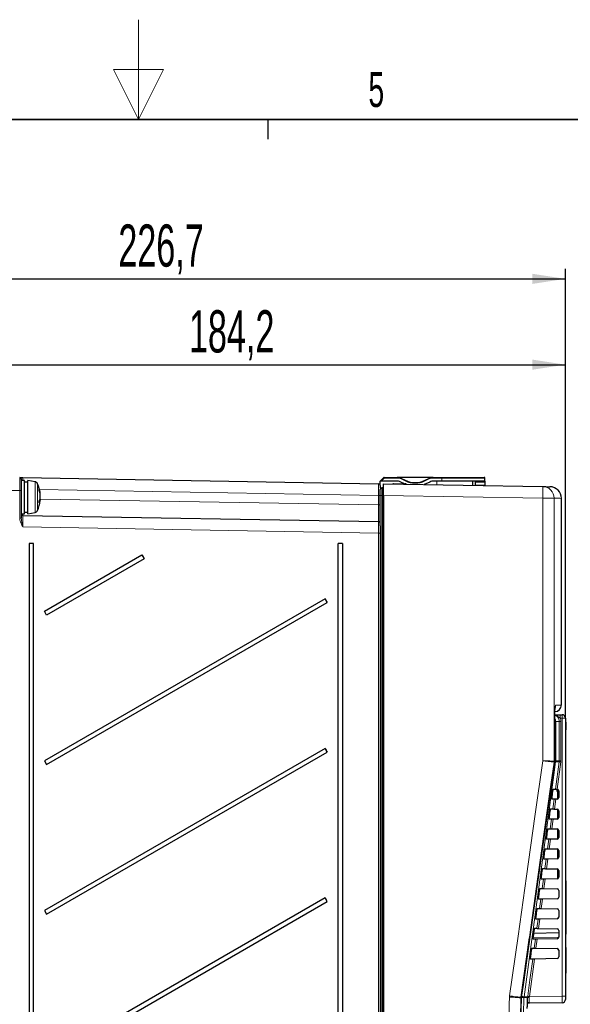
# Paper-space layout 'Blatt3' of a CAD drawing. Header units: millimetres. Extents: x 5 to 418, y 2 to 292.
# Tile 41 of 50: x 205 to 260, y 194 to 292. Entities that reach past the tile are written whole.
import ezdxf

# ---------------------------------------------------------------- set-up
doc = ezdxf.new("R2010")
doc.units = ezdxf.units.MM
doc.layers.add('SLD-0', color=7, linetype='Continuous')
doc.styles.add('SLDTEXTSTYLE0', font='TXT', dxfattribs={"width": 0.605})
doc.dimstyles.new('SLDDIMSTYLE0', dxfattribs={"dimtxt": 4.10931, "dimasz": 3.302, "dimexe": 0, "dimexo": 0.0625, "dimgap": 1.027327, "dimtad": 1, "dimlfac": 3, "dimrnd": 1e-09, "dimzin": 12, "dimdsep": 46, "dimtxsty": 'SLDTEXTSTYLE0', "dimsah": 1, "dimcen": 0.09, "dimadec": 0, "dimazin": 3, "dimtfac": 1, "dimtofl": 0, "dimtmove": 0, "dimatfit": 3, "dimfxl": 1, "dimfrac": 2, "dimtolj": 1, "dimtzin": 12, "dimarcsym": 0})

# ---------------------------------------------------------------- blocks, each defined once
blk = doc.blocks.new('_D_14')
at = {"layer": 'SLD-0', "color": 7}
for p, q in [((184.251, 240.448), (184.251, 267.504)), ((259.818, 222.448), (259.818, 267.504)), ((184.251, 266.504), (259.818, 266.504))]:
    blk.add_line(p, q, dxfattribs=at)
for points in [[(184.251, 266.504), (187.553, 265.996), (187.553, 267.012)], [(259.818, 266.504), (256.516, 267.012), (256.516, 265.996)]]:
    blk.add_solid(points, dxfattribs=at)
at = {"layer": 'SLD-0', "color": 7, "insert": (214.979, 271.961), "char_height": 4.2333, "attachment_point": 1, "style": 'SLDTEXTSTYLE0'}
blk.add_mtext('226,7', dxfattribs=at)
blk = doc.blocks.new('_D_16')
at = {"layer": 'SLD-0', "color": 7}
for p, q in [((198.418, 251.574), (198.418, 258.895)), ((259.818, 222.448), (259.818, 258.895)), ((198.418, 257.895), (259.818, 257.895))]:
    blk.add_line(p, q, dxfattribs=at)
for points in [[(198.418, 257.895), (201.72, 257.387), (201.72, 258.403)], [(259.818, 257.895), (256.516, 258.403), (256.516, 257.387)]]:
    blk.add_solid(points, dxfattribs=at)
at = {"layer": 'SLD-0', "color": 7, "insert": (222.063, 263.353), "char_height": 4.2333, "attachment_point": 1, "style": 'SLDTEXTSTYLE0'}
blk.add_mtext('184,2', dxfattribs=at)

psp = doc.layouts.new('Blatt3')

# ---------------------------------------------------------------- linework, layer by layer
at = {"color": 7, "linetype": 'Continuous', "lineweight": 25}
for p, q in [((205.2514, 246.4245), (205.2514, 245.258)), ((205.5847, 246.2816), (205.2514, 246.2816)), ((205.4151, 246.5853), (241.0877, 245.9512)), ((205.5847, 242.9483), (205.5847, 246.2816)), ((205.9014, 246.1149), (205.5847, 246.1149)), ((206.6385, 246.1516), (205.9014, 246.2816)), ((205.9014, 242.9483), (205.9014, 246.2816)), ((241.2514, 246.2187), (241.5985, 246.5659)), ((241.3457, 246.2187), (241.2514, 246.2187)), ((241.2514, 245.7845), (241.2514, 246.2187)), ((242.8741, 246.2187), (241.3457, 246.2187)), ((241.5847, 245.9426), (257.5449, 245.664)), ((241.5847, 244.7761), (241.5847, 245.9426)), ((241.6457, 246.5854), (242.9554, 246.5854)), ((242.5847, 245.9483), (243.7514, 245.9483)), ((246.5474, 246.5854), (242.9554, 246.5854)), ((243.6758, 245.9483), (243.2967, 246.125)), ((243.378, 246.4917), (244.0484, 246.1791)), ((244.471, 246.0854), (245.0317, 246.0854)), ((245.4544, 246.1791), (246.1248, 246.4917)), ((246.2061, 246.125), (245.6621, 245.8714)), ((246.5474, 246.5854), (247.4181, 246.5854)), ((247.4181, 246.2187), (246.6287, 246.2187)), ((247.4181, 246.5854), (251.6847, 246.5854)), ((251.7514, 246.2187), (247.4181, 246.2187)), ((250.5181, 245.7866), (250.5181, 246.2187)), ((250.7514, 246.2187), (250.753, 246.125)), ((250.753, 246.125), (250.7585, 245.8124)), ((251.7514, 246.2187), (251.7514, 246.5187)), ((251.7514, 246.2187), (251.7514, 246.125)), ((251.7514, 246.125), (251.7514, 245.8124)), ((205.2514, 245.258), (205.2514, 242.4874)), ((207.1164, 245.0103), (207.1424, 245.0157)), ((241.2514, 245.7845), (241.2514, 245.4953)), ((241.5186, 245.5478), (241.4166, 245.5469)), ((250.7585, 245.8124), (250.759, 245.7824)), ((251.7514, 245.8124), (251.7514, 245.7651)), ((207.0787, 244.2965), (207.1424, 244.2799)), ((207.084, 244.3107), (207.1518, 244.2922)), ((207.1046, 244.3707), (207.1424, 244.3742)), ((207.1308, 244.932), (207.1518, 244.9377)), ((207.1453, 244.5526), (207.1518, 244.5522)), ((241.2514, 241.7388), (241.2514, 244.7819)), ((241.5847, 244.7761), (241.5847, 145.454)), ((259.4119, 223.7547), (259.4119, 244.4853)), ((205.5847, 243.1149), (205.9014, 243.1149)), ((205.9014, 242.9483), (206.6385, 243.0782)), ((205.2514, 242.9483), (205.5847, 242.9483)), ((205.4152, 242.7787), (241.0876, 242.1561)), ((241.2514, 241.7388), (241.2514, 240.9896)), ((241.2514, 240.9896), (241.2514, 144.4454)), ((206.0265, 239.9483), (206.0265, 139.9483)), ((206.4674, 239.9483), (206.0265, 239.9483)), ((206.4674, 139.9483), (206.4674, 239.9483)), ((237.4674, 239.9483), (237.0265, 239.9483)), ((237.0265, 146.6149), (237.0265, 239.9483)), ((237.4674, 239.9483), (237.4674, 146.6149)), ((207.5672, 233.1569), (217.3489, 238.8053)), ((217.5656, 238.43), (207.7838, 232.7816)), ((217.3489, 238.8053), (217.5656, 238.43)), ((235.71, 234.4078), (207.5672, 218.1569)), ((235.9266, 234.0325), (235.71, 234.4078)), ((207.7838, 232.7816), (207.5672, 233.1569)), ((207.7838, 217.7816), (235.9266, 234.0325)), ((258.7516, 222.4109), (258.7503, 222.4109)), ((258.7516, 218.1283), (258.7516, 222.4109)), ((259.2913, 222.7816), (259.4847, 222.7816)), ((259.8181, 222.4483), (259.8181, 194.5588)), ((259.8514, 222.047), (259.8181, 222.047)), ((259.8514, 221.6803), (259.8181, 221.6803)), ((259.8514, 221.647), (259.8181, 221.647)), ((259.8514, 221.2803), (259.8181, 221.2803)), ((259.8514, 221.2787), (259.8181, 221.2787)), ((259.8514, 221.2741), (259.8181, 221.2741)), ((259.8514, 222.047), (259.8514, 221.6803)), ((259.8514, 221.647), (259.8514, 221.6803)), ((259.8514, 221.647), (259.8514, 221.2803)), ((235.71, 219.4078), (207.5672, 203.1569)), ((235.9266, 219.0325), (235.71, 219.4078)), ((207.7838, 202.7816), (235.9266, 219.0325)), ((207.5672, 218.1569), (207.7838, 217.7816)), ((258.6023, 215.3245), (258.8288, 215.3206)), ((258.9514, 215.3184), (258.9514, 215.2817)), ((258.9876, 215.3178), (258.9935, 215.3176)), ((259.0181, 215.3144), (259.0181, 214.3154)), ((258.4805, 214.4816), (258.5698, 215.1483)), ((258.9431, 215.1093), (259.0181, 215.1093)), ((258.9514, 215.2817), (258.9514, 215.2455)), ((258.9514, 215.2817), (259.0181, 215.2817)), ((258.9514, 215.2455), (259.0181, 215.2455)), ((258.9514, 215.2455), (258.9514, 215.2199)), ((258.9514, 215.2199), (259.0181, 215.2199)), ((258.9514, 215.112), (259.0181, 215.112)), ((258.9514, 215.112), (258.9514, 215.1119)), ((259.1514, 215.1511), (259.1514, 214.4787)), ((258.693, 214.3069), (258.4654, 214.3029)), ((258.8469, 214.3096), (258.8585, 214.3098)), ((258.9876, 214.3121), (258.8585, 214.3098)), ((258.2123, 212.4816), (258.3017, 213.1483)), ((258.335, 213.3292), (258.5615, 213.3252)), ((258.7263, 213.3223), (258.7147, 213.3225)), ((258.7263, 213.3223), (258.9876, 213.3178)), ((259.0181, 213.3144), (259.0181, 212.3154)), ((259.1514, 213.1511), (259.1514, 212.4787)), ((258.4245, 212.3022), (258.1969, 212.2983)), ((258.5784, 212.3049), (258.59, 212.3051)), ((258.9876, 212.3121), (258.59, 212.3051)), ((257.9441, 210.4816), (258.0335, 211.1483)), ((258.0677, 211.3338), (258.2942, 211.3299)), ((258.459, 211.327), (258.4474, 211.3272)), ((258.459, 211.327), (258.9876, 211.3178)), ((259.0181, 211.3144), (259.0181, 210.3154)), ((259.1514, 211.1511), (259.1514, 210.4787)), ((258.1559, 210.2975), (257.9283, 210.2936)), ((258.3098, 210.3002), (258.3215, 210.3004)), ((258.9876, 210.3121), (258.3215, 210.3004)), ((257.6759, 208.4816), (257.7653, 209.1483)), ((257.8003, 209.3385), (258.0269, 209.3346)), ((258.1917, 209.3317), (258.1801, 209.3319)), ((258.1917, 209.3317), (258.9876, 209.3178)), ((259.0181, 209.3144), (259.0181, 208.3154)), ((259.1514, 209.1511), (259.1514, 208.4787)), ((257.8874, 208.2929), (257.6597, 208.2889)), ((258.0413, 208.2955), (258.0529, 208.2957)), ((258.9876, 208.3121), (258.0529, 208.2957)), ((257.4077, 206.4816), (257.4971, 207.1483)), ((257.533, 207.3432), (257.7597, 207.3392)), ((257.9244, 207.3363), (257.9128, 207.3365)), ((257.9244, 207.3363), (258.9876, 207.3178)), ((259.0181, 207.3144), (259.0181, 206.7816)), ((259.0181, 206.7816), (259.0181, 206.3154)), ((259.1514, 207.1511), (259.1514, 206.4787)), ((257.6189, 206.2882), (257.3912, 206.2842)), ((257.7727, 206.2909), (257.7844, 206.2911)), ((258.9876, 206.3121), (257.7844, 206.2911)), ((259.8514, 206.1149), (259.8181, 206.1149)), ((259.8514, 206.1149), (259.8514, 205.7816)), ((259.8514, 205.7816), (259.8514, 201.1149)), ((257.1396, 204.4816), (257.229, 205.1483)), ((257.2657, 205.3478), (257.4924, 205.3439)), ((257.6571, 205.341), (257.6455, 205.3412)), ((257.6571, 205.341), (258.9876, 205.3178)), ((259.1514, 205.1511), (259.1514, 204.4787)), ((235.71, 204.4078), (207.5672, 188.1569)), ((207.7838, 187.7816), (235.9266, 204.0325)), ((235.9266, 204.0325), (235.71, 204.4078)), ((257.3503, 204.2835), (257.1226, 204.2795)), ((257.5042, 204.2862), (257.5159, 204.2864)), ((258.9876, 204.3121), (257.5159, 204.2864)), ((207.5672, 203.1569), (207.7838, 202.7816)), ((256.8714, 202.4816), (256.9608, 203.1483)), ((256.9984, 203.3525), (257.2251, 203.3485)), ((257.3899, 203.3457), (257.3782, 203.3459)), ((257.3899, 203.3457), (258.9876, 203.3178)), ((259.1514, 203.1511), (259.1514, 202.4787)), ((257.0818, 202.2788), (256.854, 202.2748)), ((257.2357, 202.2815), (257.2473, 202.2817)), ((258.9876, 202.3121), (257.2473, 202.2817)), ((256.6032, 200.4816), (256.6926, 201.1483)), ((259.1514, 200.8863), (256.6516, 200.8427)), ((256.7311, 201.3572), (256.9578, 201.3532)), ((257.1226, 201.3503), (257.111, 201.3505)), ((257.1226, 201.3503), (258.9876, 201.3178)), ((259.1514, 201.1511), (259.1514, 200.4787)), ((259.8514, 200.7816), (259.8181, 200.7816)), ((259.8514, 201.1149), (259.8514, 200.7816)), ((256.8133, 200.2741), (256.5855, 200.2701)), ((258.9876, 200.3121), (256.9788, 200.277)), ((256.335, 198.4816), (256.4244, 199.1483)), ((256.4638, 199.3618), (256.6905, 199.3579)), ((256.8553, 199.355), (258.9876, 199.3178)), ((259.1514, 199.1511), (259.1514, 198.4787)), ((259.8514, 199.438), (259.8514, 196.8399)), ((256.5447, 198.2694), (256.3169, 198.2654)), ((258.9876, 198.3121), (256.7103, 198.2723)), ((259.8514, 196.3649), (259.8514, 196.8399)), ((259.8514, 196.3649), (259.8181, 196.3649)), ((259.8514, 196.0983), (259.8181, 196.0983)), ((259.8514, 195.3649), (259.8514, 196.0983)), ((259.8514, 195.3649), (259.8181, 195.3649)), ((259.8514, 195.3555), (259.8181, 195.3555)), ((255.4198, 194.3759), (255.4198, 194.3759)), ((255.4261, 194.4539), (255.4218, 194.454)), ((259.4905, 193.8922), (256.2018, 193.8348)), ((259.8181, 194.5588), (259.8181, 194.2255))]:
    psp.add_line(p, q, dxfattribs=at)
at = {"color": 7, "linetype": 'Continuous', "lineweight": 18}
for p, q in [((206.6385, 243.7555), (206.6385, 246.1516)), ((206.8857, 245.9576), (206.8857, 243.2722)), ((241.6457, 246.5187), (241.3457, 246.2187)), ((241.5985, 246.5659), (241.6457, 246.5187)), ((241.6457, 246.5187), (241.6457, 246.5854)), ((242.9554, 246.5187), (241.6457, 246.5187)), ((242.9554, 246.5187), (242.9554, 246.5854)), ((243.3498, 246.4313), (243.378, 246.4917)), ((244.0203, 246.1187), (243.3498, 246.4313)), ((244.0203, 246.1187), (244.0484, 246.1791)), ((244.471, 246.0187), (244.471, 246.0854)), ((245.0317, 246.0187), (244.471, 246.0187)), ((245.0317, 246.0187), (245.0317, 246.0854)), ((245.4825, 246.1187), (245.4544, 246.1791)), ((246.1529, 246.4313), (245.4825, 246.1187)), ((246.1529, 246.4313), (246.1248, 246.4917)), ((246.5474, 246.5187), (246.5474, 246.5854)), ((247.4181, 246.5187), (246.5474, 246.5187)), ((246.9181, 245.8495), (246.9181, 246.2187)), ((247.4181, 246.5187), (247.4181, 246.5854)), ((247.4181, 246.2187), (247.4181, 246.5187)), ((251.7514, 246.5187), (247.4181, 246.5187)), ((250.753, 246.125), (251.7514, 246.125)), ((205.0877, 245.258), (204.2514, 245.2729)), ((205.0877, 242.4874), (205.0877, 245.258)), ((205.0877, 245.258), (205.2514, 245.258)), ((241.0876, 244.7847), (207.0769, 245.3893)), ((250.7585, 245.8124), (251.7514, 245.8124)), ((207.1454, 244.4149), (241.0876, 243.8225)), ((241.0876, 243.8225), (241.0876, 244.7847)), ((241.2514, 244.7847), (241.0876, 244.7847)), ((241.4166, 244.7819), (241.2514, 244.7819)), ((241.5186, 244.7819), (241.4166, 244.7819)), ((241.4166, 244.7819), (241.4166, 145.4482)), ((241.5186, 244.7819), (241.5847, 244.7819)), ((241.5186, 145.4482), (241.5186, 244.7819)), ((257.5449, 244.4975), (241.5847, 244.7761)), ((257.5449, 218.1633), (257.5449, 244.4975)), ((257.5449, 244.4975), (258.6887, 244.4975)), ((258.6887, 244.4975), (258.6887, 218.1283)), ((206.6385, 243.0782), (206.6385, 243.7555)), ((241.2514, 243.8225), (241.0876, 243.8225)), ((205.0877, 242.4874), (205.2514, 242.4874)), ((241.0877, 240.9896), (205.4151, 241.6123)), ((241.0877, 144.4454), (241.0877, 240.9896)), ((241.2514, 240.9896), (241.0877, 240.9896)), ((258.7503, 218.1283), (258.7503, 222.4109)), ((259.4905, 222.4483), (259.2971, 222.4483)), ((259.4905, 194.5588), (259.4905, 222.4483)), ((259.4905, 222.4483), (259.8181, 222.4483)), ((258.8425, 222.1149), (258.7516, 222.1149)), ((258.8425, 222.1149), (258.8425, 218.1593)), ((259.2031, 222.1149), (258.8425, 222.1149)), ((259.2031, 218.1593), (259.2031, 222.1149)), ((259.3668, 222.1149), (259.2031, 222.1149)), ((259.3668, 222.1149), (259.3668, 218.1593)), ((258.6822, 218.0356), (258.6822, 218.0356)), ((258.7438, 218.0355), (258.6822, 218.0356)), ((258.6887, 218.1283), (258.6887, 218.1283)), ((258.6887, 218.1283), (258.7503, 218.1283)), ((258.7451, 218.0355), (258.7438, 218.0355)), ((258.7503, 218.1283), (258.7516, 218.1283)), ((258.8425, 218.1593), (258.7516, 218.1593)), ((258.8288, 215.3206), (259.1972, 218.0709)), ((259.1972, 218.0709), (258.8366, 218.0709)), ((258.8425, 218.1593), (259.2031, 218.1593)), ((259.3594, 218.0488), (258.9935, 215.3176)), ((259.1972, 218.0709), (259.2031, 218.1593)), ((259.3668, 218.1593), (259.2031, 218.1593)), ((259.3668, 218.1593), (259.3594, 218.0488)), ((258.5615, 213.3252), (258.693, 214.3069)), ((258.8585, 214.3098), (258.7263, 213.3223)), ((258.2942, 211.3299), (258.4245, 212.3022)), ((258.59, 212.3051), (258.459, 211.327)), ((258.0269, 209.3346), (258.1559, 210.2975)), ((258.3215, 210.3004), (258.1917, 209.3317)), ((257.7597, 207.3392), (257.8874, 208.2929)), ((258.0529, 208.2957), (257.9244, 207.3363)), ((259.0181, 206.7816), (259.1514, 206.7816)), ((257.4924, 205.3439), (257.6189, 206.2882)), ((257.7844, 206.2911), (257.6571, 205.341)), ((259.8514, 205.7816), (259.8181, 205.7816)), ((257.2251, 203.3485), (257.3503, 204.2835)), ((257.5159, 204.2864), (257.3899, 203.3457)), ((256.9578, 201.3532), (257.0818, 202.2788)), ((257.2473, 202.2817), (257.1226, 201.3503)), ((259.8514, 201.1149), (259.8181, 201.1149)), ((256.5986, 200.4451), (259.1514, 200.4805)), ((256.6905, 199.3579), (256.8133, 200.2741)), ((256.9788, 200.277), (256.8553, 199.355)), ((259.8514, 199.438), (259.8181, 199.438)), ((256.7103, 198.2723), (256.2051, 194.5015)), ((259.8514, 196.8399), (259.8181, 196.8399)), ((254.208, 194.4409), (254.2191, 194.5774)), ((255.3507, 194.3759), (255.3506, 194.3759)), ((255.4198, 194.3759), (255.3507, 194.3759)), ((255.3569, 194.4539), (255.357, 194.4539)), ((255.357, 194.4539), (255.4261, 194.4539)), ((255.4261, 194.4539), (255.4261, 194.4539)), ((255.6599, 194.413), (255.6656, 194.4832)), ((256.0321, 194.413), (255.6599, 194.413)), ((255.6656, 194.4832), (256.0376, 194.4832)), ((256.0321, 194.413), (256.0376, 194.4832)), ((256.0376, 194.4832), (256.0429, 194.5236)), ((256.1996, 194.4692), (256.1954, 194.427)), ((256.2051, 194.5015), (256.1996, 194.4692)), ((256.2051, 194.5015), (259.4905, 194.5588)), ((259.8181, 194.5588), (259.4905, 194.5588))]:
    psp.add_line(p, q, dxfattribs=at)
at = {"color": 7, "linetype": 'Continuous', "lineweight": 25, "flags": 128}
for points in [[(207.1424, 244.3742), (207.1346, 244.3209), (207.1308, 244.2979)], [(255.4273, 194.4532), (255.8238, 197.271), (258.7451, 218.0355)]]:
    psp.add_lwpolyline(points, dxfattribs=at)
at = {"color": 7, "linetype": 'Continuous', "lineweight": 18, "flags": 128}
for points in [[(254.2191, 194.5774), (255.0647, 200.5739), (255.9102, 206.5704), (256.7558, 212.5669), (257.5449, 218.1633)], [(258.6822, 218.0356), (258.3629, 215.7712), (257.0598, 206.5294), (256.2056, 200.4722), (256.1971, 200.4115), (255.357, 194.4539)], [(255.4261, 194.4539), (255.6064, 195.7354), (256.3495, 201.0167), (257.5499, 209.5492), (258.3498, 215.2346), (258.7438, 218.0355)], [(258.8366, 218.0709), (258.659, 216.7495), (257.9484, 211.4638), (255.6656, 194.4832)], [(256.0429, 194.5236), (256.0872, 194.8539), (256.2642, 196.1755), (256.5447, 198.2694)]]:
    psp.add_lwpolyline(points, dxfattribs=at)
at = {"color": 7, "linetype": 'Continuous', "lineweight": 25}
for centre, radius, start, end in [((205.0847, 246.4245), 0.1667, 0, 88.981516), ((206.5806, 245.8234), 0.3333, 23.754023, 80), ((203.8347, 244.6149), 3.3333, 6.089545, 23.754023), ((241.0847, 245.7845), 0.1667, 0, 88.981516), ((241.6457, 246.5187), 0.0667, 90, 135), ((242.5847, 245.7816), 0.1667, 90, 119.572081), ((242.8741, 245.2187), 1, 65, 90), ((242.9554, 245.5854), 1, 65, 90), ((243.7514, 245.7816), 0.1667, 46.63126, 90), ((244.471, 247.0854), 1, 245, 270), ((245.0317, 247.0854), 1, 270, 295), ((246.5474, 245.5854), 1, 90, 115), ((246.6287, 245.2187), 1, 90, 115), ((251.6847, 246.5187), 0.0667, 0, 90), ((205.0246, 244.7156), 2.139, 8.06625, 19.043388), ((205.9685, 245.3478), 1.0801, 356.513737, 3.486263), ((204.56, 244.499), 2.6069, 7.86221, 17.481594), ((206.5084, 244.9), 0.6445, 3.35173, 10.344564), ((241.4181, 245.3803), 0.1667, 90.5, 179.999996), ((241.5181, 245.6145), 0.0667, 270.5, 0.000004), ((258.2453, 244.4849), 1.1667, 0.142661, 88.999997), ((203.8347, 244.6149), 3.3333, 336.245977, 353.910455), ((205.7333, 244.8036), 1.4379, 335.961374, 348.511272), ((206.2082, 244.4826), 0.956, 331.27675, 347.759127), ((204.6767, 244.1205), 2.3718, 357.647564, 2.352436), ((203.7623, 244.5884), 3.3906, 1.507862, 4.520372), ((204.3789, 244.7591), 2.7741, 354.996812, 358.317005), ((203.7623, 244.6414), 3.3906, 355.479628, 358.492138), ((207.1264, 244.3018), 0.0271, 306.105426, 339.201186), ((204.3966, 244.4715), 2.7563, 1.678, 2.982735), ((206.5806, 243.4065), 0.3333, 280, 336.245977), ((205.4181, 242.9454), 0.1667, 180, 269), ((241.0847, 241.9894), 0.1667, 0, 89), ((232.7505, 247.4458), 17.6597, 209.293054, 210.698955), ((251.1116, 243.0482), 17.6597, 209.293054, 210.698955), ((258.7453, 223.7555), 0.6667, 271.000002, 0.691425), ((259.4847, 222.4483), 0.3333, 0, 90), ((251.1116, 228.0482), 17.6597, 209.293054, 210.698955), ((258.085, 218.1283), 0.6667, 351.991614, 0), ((258.9847, 215.1511), 0.1667, 360, 86.968828), ((258.9847, 214.4787), 0.1667, 271, 360), ((258.9847, 213.1511), 0.1667, 360, 89), ((258.9847, 212.4787), 0.1667, 271, 360), ((258.9847, 211.1511), 0.1667, 360, 89), ((258.9847, 210.4787), 0.1667, 271, 360), ((258.9847, 209.1511), 0.1667, 360, 89), ((258.9847, 208.4787), 0.1667, 271, 360), ((258.9847, 207.1511), 0.1667, 360, 89), ((258.9847, 206.4787), 0.1667, 271, 360), ((258.9847, 205.1511), 0.1667, 360, 89), ((258.9847, 204.4787), 0.1667, 271, 0), ((251.1116, 213.0482), 17.6597, 209.293054, 210.698955), ((258.9847, 203.1511), 0.1667, 0, 89), ((258.9847, 202.4787), 0.1667, 271, 0), ((258.9847, 201.1511), 0.1667, 0, 89), ((258.9847, 200.4787), 0.1667, 271, 0), ((258.9847, 199.1511), 0.1667, 0, 89), ((258.9847, 198.4787), 0.1667, 271, 0), ((256.0876, 194.3609), 0.668, 172.001044, 178.718493), ((259.4847, 194.2255), 0.3333, 271, 0)]:
    psp.add_arc(centre, radius, start, end, dxfattribs=at)
at = {"color": 7, "linetype": 'Continuous', "lineweight": 18}
for centre, radius, start, end in [((242.4225, 245.9263), 0.1637, 359.587374, 7.719436), ((242.9554, 245.5854), 0.9333, 65, 90), ((243.3743, 245.9095), 0.3791, 359.281691, 5.873994), ((244.471, 247.0854), 1.0667, 245, 270), ((245.0317, 247.0854), 1.0667, 270, 295), ((246.5474, 245.5854), 0.9333, 90, 115), ((240.8294, 245.0807), 16.7256, 358.001617, 1.998383), ((257.5233, 244.4988), 1.1653, 359.934172, 88.939099), ((258.1642, 223.7454), 0.6676, 337.377845, 0.005653), ((258.175, 222.115), 0.6675, 359.997283, 28.671251), ((254.5179, 222.5316), 4.78, 359.001369, 2.998326), ((254.7113, 222.5316), 4.78, 359.001369, 2.998326), ((258.0205, 218.1286), 0.6681, 351.99588, 359.977913), ((258.0206, 218.1283), 0.6681, 352.017367, 0.000101), ((258.0823, 218.1283), 0.668, 352.014426, 0.000093), ((258.4475, 215.8945), 2.2109, 79.864751, 82.131287), ((258.1747, 218.1593), 0.6677, 352.391247, 0.000043), ((261.836, 236.8279), 18.9417, 261.992152, 262.487305), ((256.0186, 194.3608), 0.6681, 171.992411, 178.706424), ((256.0186, 194.3611), 0.6681, 172.017453, 178.73211), ((256.0876, 194.3611), 0.668, 172.014164, 178.731579), ((254.4343, 157.9499), 36.4837, 88.074846, 88.448228), ((254.4921, 187.373), 7.2064, 80.628214, 82.412918), ((255.9498, 193.9779), 0.1499, 297.766201, 327.942017), ((256.148, 194.0201), 0.4096, 83.360958, 106.441355), ((256.0357, 193.5201), 0.9631, 80.199666, 89.887917), ((258.6844, 213.3003), 18.9616, 261.99229, 262.486916)]:
    psp.add_arc(centre, radius, start, end, dxfattribs=at)
for centre, major_axis, ratio, start_param, end_param in [((205.0847, 245.2577), (0.003, 1.3335), 0.0022423, 4.7126731, 6.2831504), ((205.4181, 245.4184), (-0.003, 1.1669), 0.0024918, 6.2831347, 7.0213653), ((241.0847, 244.7844), (0.003, 1.1668), 0.0024922, 4.7126612, 6.2831473), ((241.0847, 243.823), (-0.0029, 1.667), 0.0017443, 3.1415592, 4.7120509), ((205.4181, 241.6118), (-0.0029, 1.1669), 0.0025623, 6.2831342, 7.8536173), ((205.4181, 244.4456), (0.0029, 1.6669), 0.0017445, 2.6866784, 3.1415652), ((241.0847, 240.9893), (0.0029, 1.1668), 0.0025627, 4.7126638, 6.283147), ((259.4847, 194.5589), (-0.0058, 0.6667), 0.0087242, 3.1416688, 4.7121605)]:
    psp.add_ellipse(centre, major_axis=major_axis, ratio=ratio, start_param=start_param, end_param=end_param, dxfattribs=at)
at = {"color": 7, "linetype": 'Continuous', "lineweight": 25}
for points, knots in [([(205.0877, 246.5912), (205.099, 246.591), (205.1222, 246.5906), (205.2456, 246.5884), (205.3478, 246.5865), (205.401, 246.5856), (205.4145, 246.5854), (205.4151, 246.5853)], [0, 0, 0, 0, 0.3198626, 0.6612764, 0.9144609, 0.9961301, 1, 1, 1, 1]), ([(241.2514, 244.7819), (241.2514, 244.8269), (241.2514, 244.9383), (241.2514, 245.1073), (241.2514, 245.2586), (241.2514, 245.3609), (241.2514, 245.3738), (241.2514, 245.3803)], [0, 0, 0, 0, 0.1441786, 0.3566202, 0.5742616, 0.7871528, 1, 1, 1, 1]), ([(257.5449, 245.664), (257.7564, 245.6603), (258.1102, 245.6541), (258.2718, 245.6513), (258.251, 245.6517), (258.2459, 245.6517)], [0, 0, 0, 0, 0.5293066, 0.8851514, 1, 1, 1, 1]), ([(258.7521, 222.4107), (258.7523, 222.513), (258.753, 222.7362), (258.7614, 223.056), (258.7742, 223.323), (258.7876, 223.4904), (258.7975, 223.5604), (258.7976, 223.5603), (258.7917, 223.531), (258.7799, 223.5012), (258.7759, 223.4911)], [0, 0, 0, 0, 0.1675878, 0.3655073, 0.5619172, 0.7270775, 0.8514336, 0.9258629, 0.9747065, 1, 1, 1, 1]), ([(258.7559, 222.7816), (258.7711, 222.7816), (258.8484, 222.7816), (259.027, 222.7816), (259.2067, 222.7816), (259.2913, 222.7816)], [0, 0, 0, 0, 0.1142294, 0.5829561, 1, 1, 1, 1]), ([(258.5698, 215.1483), (258.5709, 215.1561), (258.5747, 215.1838), (258.5817, 215.2302), (258.59, 215.279), (258.5971, 215.3126), (258.6008, 215.3239), (258.602, 215.3244), (258.6023, 215.3245)], [0, 0, 0, 0, 0.0850535, 0.3019905, 0.5196115, 0.7367694, 0.9522337, 1, 1, 1, 1]), ([(258.8288, 215.3206), (258.8312, 215.3205), (258.8361, 215.3204), (258.8664, 215.3199), (258.9099, 215.3191), (258.9532, 215.3184), (258.9797, 215.3179), (258.9876, 215.3178)], [0, 0, 0, 0, 0.225254, 0.4504807, 0.6764687, 0.9039241, 1, 1, 1, 1]), ([(258.4654, 214.3029), (258.4651, 214.3032), (258.4639, 214.3043), (258.4635, 214.3188), (258.4658, 214.3543), (258.4708, 214.4039), (258.4761, 214.449), (258.4796, 214.4752), (258.4805, 214.4816)], [0, 0, 0, 0, 0.08198317, 0.29414664, 0.50565107, 0.71755185, 0.93103295, 1, 1, 1, 1]), ([(258.9514, 215.2136), (258.9514, 215.2087), (258.9514, 215.1887), (258.9514, 215.1574), (258.9514, 215.1248), (258.9514, 215.1163), (258.9514, 215.112)], [0, 0, 0, 0, 0.1133479, 0.4582864, 0.7292816, 1, 1, 1, 1]), ([(258.8585, 214.3098), (258.8395, 214.3095), (258.8013, 214.3088), (258.751, 214.3079), (258.7136, 214.3073), (258.696, 214.307), (258.6937, 214.3069), (258.693, 214.3069)], [0, 0, 0, 0, 0.2249122, 0.4498651, 0.6736204, 0.8949376, 1, 1, 1, 1]), ([(258.1969, 212.2983), (258.1965, 212.2986), (258.1952, 212.2997), (258.1949, 212.315), (258.1973, 212.3517), (258.2024, 212.4028), (258.2079, 212.4488), (258.2115, 212.4754), (258.2123, 212.4816)], [0, 0, 0, 0, 0.0853594, 0.2975052, 0.5090059, 0.7209231, 0.9344343, 1, 1, 1, 1]), ([(258.3017, 213.1483), (258.3028, 213.1566), (258.3067, 213.1854), (258.3139, 213.2333), (258.3225, 213.2831), (258.3297, 213.3173), (258.3335, 213.3286), (258.3347, 213.3291), (258.335, 213.3292)], [0, 0, 0, 0, 0.0885369, 0.3054942, 0.5231207, 0.7402623, 0.9556958, 1, 1, 1, 1]), ([(258.5615, 213.3252), (258.564, 213.3252), (258.5689, 213.3251), (258.5991, 213.3246), (258.6426, 213.3238), (258.6878, 213.323), (258.7164, 213.3225), (258.7263, 213.3223)], [0, 0, 0, 0, 0.2200079, 0.4399891, 0.6607138, 0.8828719, 1, 1, 1, 1]), ([(258.59, 212.3051), (258.5709, 212.3048), (258.5328, 212.3041), (258.4824, 212.3032), (258.4451, 212.3026), (258.4275, 212.3023), (258.4252, 212.3022), (258.4245, 212.3022)], [0, 0, 0, 0, 0.2249182, 0.4498771, 0.6736383, 0.8949613, 1, 1, 1, 1]), ([(257.9283, 210.2936), (257.9279, 210.2939), (257.9266, 210.2952), (257.9263, 210.3112), (257.9288, 210.349), (257.9341, 210.4017), (257.9397, 210.4486), (257.9433, 210.4755), (257.9441, 210.4816)], [0, 0, 0, 0, 0.0885636, 0.3006931, 0.5121907, 0.724124, 0.9376639, 1, 1, 1, 1]), ([(258.0335, 211.1483), (258.0347, 211.1571), (258.0388, 211.187), (258.0462, 211.2364), (258.055, 211.2873), (258.0624, 211.3221), (258.0661, 211.3333), (258.0675, 211.3338), (258.0677, 211.3338)], [0, 0, 0, 0, 0.0918409, 0.3088174, 0.5264491, 0.7435751, 0.9589796, 1, 1, 1, 1]), ([(258.2942, 211.3299), (258.2967, 211.3298), (258.3016, 211.3298), (258.3319, 211.3292), (258.3753, 211.3285), (258.4205, 211.3277), (258.4491, 211.3272), (258.459, 211.327)], [0, 0, 0, 0, 0.2200138, 0.4400009, 0.6607316, 0.8828958, 1, 1, 1, 1]), ([(258.3215, 210.3004), (258.3024, 210.3001), (258.2642, 210.2994), (258.2139, 210.2986), (258.1765, 210.2979), (258.1589, 210.2976), (258.1567, 210.2976), (258.1559, 210.2975)], [0, 0, 0, 0, 0.2249241, 0.449889, 0.6736562, 0.8949851, 1, 1, 1, 1]), ([(257.6597, 208.2889), (257.6593, 208.2893), (257.658, 208.2906), (257.6577, 208.3074), (257.6603, 208.3464), (257.6658, 208.4005), (257.6715, 208.4484), (257.6751, 208.4757), (257.6759, 208.4816)], [0, 0, 0, 0, 0.0916086, 0.3037232, 0.5152183, 0.7271671, 0.9407346, 1, 1, 1, 1]), ([(257.7653, 209.1483), (257.7666, 209.1577), (257.7708, 209.1886), (257.7785, 209.2394), (257.7875, 209.2914), (257.795, 209.3268), (257.7988, 209.338), (257.8002, 209.3384), (257.8003, 209.3385)], [0, 0, 0, 0, 0.0949792, 0.3119739, 0.5296104, 0.7467217, 0.9620986, 1, 1, 1, 1]), ([(258.0269, 209.3346), (258.0294, 209.3345), (258.0343, 209.3344), (258.0646, 209.3339), (258.108, 209.3331), (258.1532, 209.3323), (258.1818, 209.3318), (258.1917, 209.3317)], [0, 0, 0, 0, 0.2200197, 0.4400127, 0.6607494, 0.8829196, 1, 1, 1, 1]), ([(258.0529, 208.2957), (258.0339, 208.2954), (257.9957, 208.2948), (257.9454, 208.2939), (257.908, 208.2932), (257.8904, 208.2929), (257.8881, 208.2929), (257.8874, 208.2929)], [0, 0, 0, 0, 0.2249301, 0.449901, 0.6736741, 0.8950089, 1, 1, 1, 1]), ([(257.3912, 206.2842), (257.3907, 206.2846), (257.3894, 206.286), (257.3891, 206.3036), (257.3918, 206.3438), (257.3974, 206.3994), (257.4033, 206.4482), (257.407, 206.4758), (257.4077, 206.4816)], [0, 0, 0, 0, 0.0945061, 0.3066068, 0.5181, 0.730064, 0.9436579, 1, 1, 1, 1]), ([(257.4971, 207.1483), (257.4985, 207.1582), (257.5029, 207.1902), (257.5108, 207.2425), (257.52, 207.2956), (257.5277, 207.3316), (257.5315, 207.3427), (257.5329, 207.3431), (257.533, 207.3432)], [0, 0, 0, 0, 0.097964, 0.3149759, 0.5326169, 0.7497141, 0.965065, 1, 1, 1, 1]), ([(257.7597, 207.3392), (257.7621, 207.3392), (257.767, 207.3391), (257.7973, 207.3386), (257.8408, 207.3378), (257.8859, 207.337), (257.9146, 207.3365), (257.9244, 207.3363)], [0, 0, 0, 0, 0.2200256, 0.4400245, 0.6607672, 0.8829435, 1, 1, 1, 1]), ([(257.7844, 206.2911), (257.7653, 206.2907), (257.7272, 206.2901), (257.6768, 206.2892), (257.6394, 206.2885), (257.6219, 206.2882), (257.6196, 206.2882), (257.6189, 206.2882)], [0, 0, 0, 0, 0.2249361, 0.4499129, 0.673692, 0.8950327, 1, 1, 1, 1]), ([(257.1226, 204.2795), (257.1222, 204.28), (257.1207, 204.2815), (257.1205, 204.2997), (257.1233, 204.3412), (257.1291, 204.3982), (257.1351, 204.448), (257.1388, 204.476), (257.1396, 204.4816)], [0, 0, 0, 0, 0.09726656, 0.30935445, 0.52084616, 0.73282487, 0.94644412, 1, 1, 1, 1]), ([(257.229, 205.1483), (257.2304, 205.1587), (257.2349, 205.1918), (257.2431, 205.2455), (257.2525, 205.2997), (257.2603, 205.3363), (257.2642, 205.3474), (257.2656, 205.3478), (257.2657, 205.3478)], [0, 0, 0, 0, 0.1008064, 0.3178345, 0.5354797, 0.7525636, 0.9678898, 1, 1, 1, 1]), ([(257.4924, 205.3439), (257.4948, 205.3438), (257.4997, 205.3438), (257.53, 205.3432), (257.5735, 205.3425), (257.6187, 205.3417), (257.6473, 205.3412), (257.6571, 205.341)], [0, 0, 0, 0, 0.2200315, 0.4400364, 0.6607851, 0.8829674, 1, 1, 1, 1]), ([(257.5159, 204.2864), (257.4968, 204.286), (257.4586, 204.2854), (257.4083, 204.2845), (257.3709, 204.2838), (257.3533, 204.2835), (257.3511, 204.2835), (257.3503, 204.2835)], [0, 0, 0, 0, 0.2249421, 0.449925, 0.67371, 0.8950566, 1, 1, 1, 1]), ([(256.854, 202.2748), (256.8536, 202.2753), (256.8521, 202.2769), (256.8519, 202.2959), (256.8548, 202.3385), (256.8607, 202.3971), (256.8669, 202.4478), (256.8707, 202.4761), (256.8714, 202.4816)], [0, 0, 0, 0, 0.09989957, 0.31197559, 0.52346624, 0.73545924, 0.94910276, 1, 1, 1, 1]), ([(256.9608, 203.1483), (256.9623, 203.1593), (256.9669, 203.1934), (256.9753, 203.2486), (256.9849, 203.3038), (256.9929, 203.3411), (256.9969, 203.3521), (256.9982, 203.3525), (256.9984, 203.3525)], [0, 0, 0, 0, 0.1035163, 0.3205598, 0.538209, 0.7552801, 0.970583, 1, 1, 1, 1]), ([(257.2251, 203.3485), (257.2275, 203.3485), (257.2325, 203.3484), (257.2627, 203.3479), (257.3062, 203.3471), (257.3514, 203.3463), (257.38, 203.3458), (257.3899, 203.3457)], [0, 0, 0, 0, 0.2200375, 0.4400482, 0.660803, 0.8829914, 1, 1, 1, 1]), ([(257.2473, 202.2817), (257.2283, 202.2814), (257.1901, 202.2807), (257.1397, 202.2798), (257.1024, 202.2792), (257.0848, 202.2789), (257.0825, 202.2788), (257.0818, 202.2788)], [0, 0, 0, 0, 0.2249481, 0.449937, 0.673728, 0.8950805, 1, 1, 1, 1]), ([(256.6926, 201.1483), (256.6942, 201.1598), (256.699, 201.195), (256.7076, 201.2516), (256.7174, 201.308), (256.7256, 201.3458), (256.7296, 201.3568), (256.7309, 201.3571), (256.7311, 201.3572)], [0, 0, 0, 0, 0.1061028, 0.323161, 0.5408139, 0.7578729, 0.9731535, 1, 1, 1, 1]), ([(256.9578, 201.3532), (256.9603, 201.3532), (256.9652, 201.3531), (256.9955, 201.3526), (257.0389, 201.3518), (257.0841, 201.351), (257.1127, 201.3505), (257.1226, 201.3503)], [0, 0, 0, 0, 0.22004341, 0.44006013, 0.66082092, 0.88301544, 1, 1, 1, 1]), ([(256.5855, 200.2701), (256.585, 200.2707), (256.5835, 200.2723), (256.5833, 200.2921), (256.5863, 200.3359), (256.5924, 200.396), (256.5987, 200.4476), (256.6025, 200.4763), (256.6032, 200.4816)], [0, 0, 0, 0, 0.1024138, 0.3144788, 0.5259687, 0.7379756, 0.9516424, 1, 1, 1, 1]), ([(256.9788, 200.277), (256.9597, 200.2767), (256.9216, 200.276), (256.8712, 200.2751), (256.8338, 200.2745), (256.8163, 200.2742), (256.814, 200.2741), (256.8133, 200.2741)], [0, 0, 0, 0, 0.22495414, 0.44994902, 0.67374603, 0.89510441, 1, 1, 1, 1]), ([(256.4244, 199.1483), (256.4261, 199.1603), (256.431, 199.1966), (256.4399, 199.2547), (256.4499, 199.3121), (256.4582, 199.3505), (256.4623, 199.3615), (256.4636, 199.3618), (256.4638, 199.3618)], [0, 0, 0, 0, 0.1085743, 0.3256464, 0.5433028, 0.7603502, 0.9756098, 1, 1, 1, 1]), ([(256.6905, 199.3579), (256.693, 199.3578), (256.6979, 199.3577), (256.7282, 199.3572), (256.7716, 199.3565), (256.8168, 199.3557), (256.8454, 199.3552), (256.8553, 199.355)], [0, 0, 0, 0, 0.22004937, 0.44007205, 0.66083888, 0.88303949, 1, 1, 1, 1]), ([(256.3169, 198.2654), (256.3164, 198.266), (256.3148, 198.2678), (256.3147, 198.2883), (256.3178, 198.3333), (256.3241, 198.3948), (256.3305, 198.4474), (256.3343, 198.4764), (256.335, 198.4816)], [0, 0, 0, 0, 0.1048171, 0.3168719, 0.5283614, 0.7403818, 0.9540709, 1, 1, 1, 1]), ([(256.7103, 198.2723), (256.6912, 198.272), (256.653, 198.2713), (256.6027, 198.2704), (256.5653, 198.2698), (256.5477, 198.2695), (256.5454, 198.2694), (256.5447, 198.2694)], [0, 0, 0, 0, 0.22496017, 0.44996109, 0.67376409, 0.89512839, 1, 1, 1, 1]), ([(253.6897, 152.8669), (253.9066, 156.6077), (254.3404, 164.0898), (254.9703, 177.9251), (255.2462, 188.0236), (255.4198, 194.3759)], [0, 0, 0, 0, 0.2705667, 0.5411635, 1, 1, 1, 1]), ([(255.996, 193.3237), (255.9984, 193.3989), (256.0032, 193.5492), (256.0127, 193.7485), (256.0206, 193.8714), (256.025, 193.9183), (256.0262, 193.9314)], [0, 0, 0, 0, 0.2949123, 0.5898446, 0.8848018, 1, 1, 1, 1]), ([(256.2018, 193.8348), (256.2013, 193.8348), (256.1571, 193.8341), (256.0898, 193.8329), (256.0361, 193.8319), (256.0185, 193.8316)], [0, 0, 0, 0, 0.00864914, 0.67658853, 1, 1, 1, 1]), ([(256.0262, 193.9314), (256.0263, 193.9996), (256.0264, 194.1413), (256.0301, 194.3202), (256.0321, 194.413)], [0, 0, 0, 0, 0.4810346, 1, 1, 1, 1])]:
    psp.add_open_spline(points, degree=3, knots=knots, dxfattribs=at)
at = {"color": 7, "linetype": 'Continuous', "lineweight": 18}
for points, knots in [([(205.4151, 246.5853), (205.4148, 246.5854), (205.4137, 246.5854), (205.407, 246.5854), (205.3809, 246.5834), (205.3322, 246.5642), (205.2708, 246.5075), (205.2575, 246.4506), (205.2514, 246.4245)], [0, 0, 0, 0, 0.0043661, 0.0147783, 0.0922666, 0.3619382, 0.7073392, 1, 1, 1, 1]), ([(241.4166, 245.5469), (241.4166, 245.5469), (241.4166, 245.5469), (241.4166, 245.5184), (241.4166, 245.3926), (241.4166, 245.1979), (241.4166, 244.9819), (241.4166, 244.8394), (241.4166, 244.7819)], [0, 0, 0, 0, 0.0000167, 0.2128524, 0.4251518, 0.6432618, 0.8560736, 1, 1, 1, 1]), ([(241.5186, 244.7819), (241.5186, 244.7819), (241.5186, 244.8684), (241.5186, 245.0426), (241.5186, 245.2725), (241.5186, 245.4454), (241.5186, 245.5279), (241.5186, 245.5468), (241.5186, 245.5476), (241.5186, 245.5478)], [0, 0, 0, 0, 0.0000167, 0.2165872, 0.4328108, 0.647736, 0.8603652, 0.9708337, 1, 1, 1, 1]), ([(259.3922, 244.4853), (259.3973, 244.4852), (259.4182, 244.4848), (259.256, 244.4876), (258.9009, 244.4938), (258.6887, 244.4975)], [0, 0, 0, 0, 0.1146095, 0.4706638, 1, 1, 1, 1]), ([(205.4151, 241.6123), (205.4145, 241.6133), (205.401, 241.6366), (205.3478, 241.7289), (205.2456, 241.9148), (205.1223, 242.1787), (205.099, 242.3867), (205.0877, 242.4874)], [0, 0, 0, 0, 0.0038702, 0.0854989, 0.3386059, 0.6800747, 1, 1, 1, 1]), ([(205.2514, 242.4874), (205.2575, 242.4026), (205.2708, 242.2178), (205.3322, 241.954), (205.3809, 241.7503), (205.407, 241.645), (205.4137, 241.6179), (205.4148, 241.6135), (205.4151, 241.6123)], [0, 0, 0, 0, 0.2927255, 0.6381872, 0.907777, 0.9852304, 0.9956336, 1, 1, 1, 1]), ([(258.7503, 222.4109), (258.7513, 222.5608), (258.7531, 222.8607), (258.7676, 223.2604), (258.7885, 223.5622), (258.8113, 223.7223), (258.826, 223.7389), (258.8318, 223.7454)], [0, 0, 0, 0, 0.21437731, 0.42883646, 0.64361678, 0.85873251, 1, 1, 1, 1]), ([(258.8318, 223.7454), (258.9638, 223.7477), (259.2277, 223.7523), (259.416, 223.7556), (259.3775, 223.7549), (259.3643, 223.7547)], [0, 0, 0, 0, 0.3963849, 0.7929847, 1, 1, 1, 1]), ([(259.2031, 222.1149), (259.1958, 222.19), (259.1812, 222.3401), (259.0654, 222.5373), (258.9186, 222.6788), (258.801, 222.7195), (258.7545, 222.7356)], [0, 0, 0, 0, 0.2734707, 0.5469764, 0.8207023, 1, 1, 1, 1]), ([(259.2971, 222.4483), (259.2546, 222.4745), (259.1442, 222.5425), (258.981, 222.6693), (258.8304, 222.7188), (258.7547, 222.7438)], [0, 0, 0, 0, 0.2376451, 0.6161219, 1, 1, 1, 1]), ([(259.2971, 222.4483), (259.3051, 222.4291), (259.3488, 222.3237), (259.3587, 222.2089), (259.3668, 222.1149)], [0, 0, 0, 0, 0.181685, 1, 1, 1, 1]), ([(258.6822, 218.0356), (258.6608, 218.0382), (258.6182, 218.0434), (258.3965, 218.0685), (258.0864, 218.1032), (257.7872, 218.1365), (257.6037, 218.1568), (257.5497, 218.1628), (257.5449, 218.1633)], [0, 0, 0, 0, 0.2263011, 0.4524796, 0.6788062, 0.9055524, 0.9916511, 1, 1, 1, 1]), ([(257.5449, 218.1633), (257.5497, 218.1632), (257.6041, 218.1615), (257.7886, 218.156), (258.0894, 218.1469), (258.4014, 218.1374), (258.6243, 218.1305), (258.6672, 218.129), (258.6887, 218.1283)], [0, 0, 0, 0, 0.0083489, 0.0944476, 0.3211938, 0.5475204, 0.7736989, 1, 1, 1, 1]), ([(254.2191, 194.5774), (254.3582, 194.5578), (254.6249, 194.5201), (254.8428, 194.489), (254.947, 194.4741)], [0, 0, 0, 0, 0.5219047, 1, 1, 1, 1]), ([(252.002, 145.6359), (252.088, 146.9169), (252.425, 151.9398), (252.9426, 160.7099), (253.4889, 171.9484), (253.9237, 183.1923), (254.1132, 190.6912), (254.208, 194.4409)], [0, 0, 0, 0, 0.07883163, 0.30911085, 0.53941582, 0.76969503, 1, 1, 1, 1]), ([(255.3506, 194.3759), (255.2558, 190.6291), (255.0661, 183.1351), (254.6313, 171.8923), (254.0847, 160.6476), (253.5666, 151.868), (253.2291, 146.8391), (253.1431, 145.5567)], [0, 0, 0, 0, 0.230063, 0.4601517, 0.6906156, 0.9211052, 1, 1, 1, 1]), ([(255.6599, 194.413), (255.6475, 193.9687), (255.5856, 191.7474), (255.291, 182.4183), (254.7165, 169.1085), (253.982, 157.5889), (253.7001, 153.1664)], [0, 0, 0, 0, 0.0322876, 0.1614382, 0.6780666, 1, 1, 1, 1]), ([(254.208, 194.4409), (254.3484, 194.4378), (254.6176, 194.4318), (254.8377, 194.4268), (254.9429, 194.4244)], [0, 0, 0, 0, 0.5216905, 1, 1, 1, 1]), ([(254.9429, 194.4244), (254.9431, 194.4282), (254.9433, 194.4365), (254.9442, 194.4493), (254.9454, 194.4621), (254.9465, 194.4703), (254.947, 194.4741)], [0, 0, 0, 0, 0.2273798, 0.4999743, 0.7723051, 1, 1, 1, 1]), ([(255.3506, 194.3759), (255.3291, 194.3786), (255.286, 194.3841), (255.1105, 194.4048), (254.979, 194.4202), (254.943, 194.4244)], [0, 0, 0, 0, 0.4204437, 0.8411371, 1, 1, 1, 1]), ([(254.947, 194.4741), (254.9833, 194.4723), (255.1155, 194.4659), (255.2919, 194.4573), (255.3353, 194.455), (255.3569, 194.4539)], [0, 0, 0, 0, 0.1588056, 0.5795279, 1, 1, 1, 1]), ([(256.0262, 193.9314), (256.0282, 193.9327), (256.0364, 193.9379), (256.0595, 193.9153), (256.0769, 193.8983)], [0, 0, 0, 0, 0.24926054, 1, 1, 1, 1]), ([(256.0769, 193.8983), (256.0954, 193.8813), (256.1302, 193.8495), (256.1728, 193.8362), (256.1954, 193.8348), (256.2002, 193.8348), (256.2015, 193.8348), (256.2018, 193.8348)], [0, 0, 0, 0, 0.4756077, 0.8917214, 0.9704577, 0.9926212, 1, 1, 1, 1]), ([(256.1954, 194.427), (256.1932, 194.3534), (256.189, 194.2063), (256.188, 194.0208), (256.1911, 193.8895), (256.1966, 193.839), (256.2008, 193.8357), (256.2018, 193.8348)], [0, 0, 0, 0, 0.2308041, 0.461566, 0.6921519, 0.9228561, 1, 1, 1, 1])]:
    psp.add_open_spline(points, degree=3, knots=knots, dxfattribs=at)
at = {"layer": 'SLD-0', "lineweight": 18}
for p, q in [((217, 292.5), (217, 282.5)), ((219.5, 287.5), (214.5, 287.5)), ((214.5, 287.5), (217, 282.5)), ((217, 282.5), (219.5, 287.5))]:
    psp.add_line(p, q, dxfattribs=at)
at = {"layer": 'SLD-0', "lineweight": 35}
psp.add_line((408, 282.5), (26, 282.5), dxfattribs=at)
at = {"layer": 'SLD-0'}
psp.add_line((230, 280.5), (230, 282.5), dxfattribs=at)
psp.add_line((230, 280.5), (230, 282.5), dxfattribs=at)

# ---------------------------------------------------------------- texts
at = {"layer": 'SLD-0', "insert": (240.8527, 287.243), "char_height": 3.5, "attachment_point": 2, "style": 'SLDTEXTSTYLE0'}
psp.add_mtext('5', dxfattribs=at)

# ---------------------------------------------------------------- dimensions: what is measured, and where the dimension line sits
at = {"layer": 'SLD-0', "color": 7}
for base, p1, picture, middle in [((259.8181, 266.5042), (184.2514, 240.4483), '_D_14', (222.0347, 266.5042)), ((259.8181, 257.8955), (198.4181, 251.5742), '_D_16', (229.1181, 257.8955))]:
    dim = psp.add_linear_dim(base=base, p1=p1, p2=(259.8181, 222.4483), dimstyle='SLDDIMSTYLE0', dxfattribs=at)
    dim.commit()
    dim.dimension.update_dxf_attribs({"geometry": picture, "text_midpoint": middle, "dimtype": 160})

doc.saveas('drawing.dxf')
